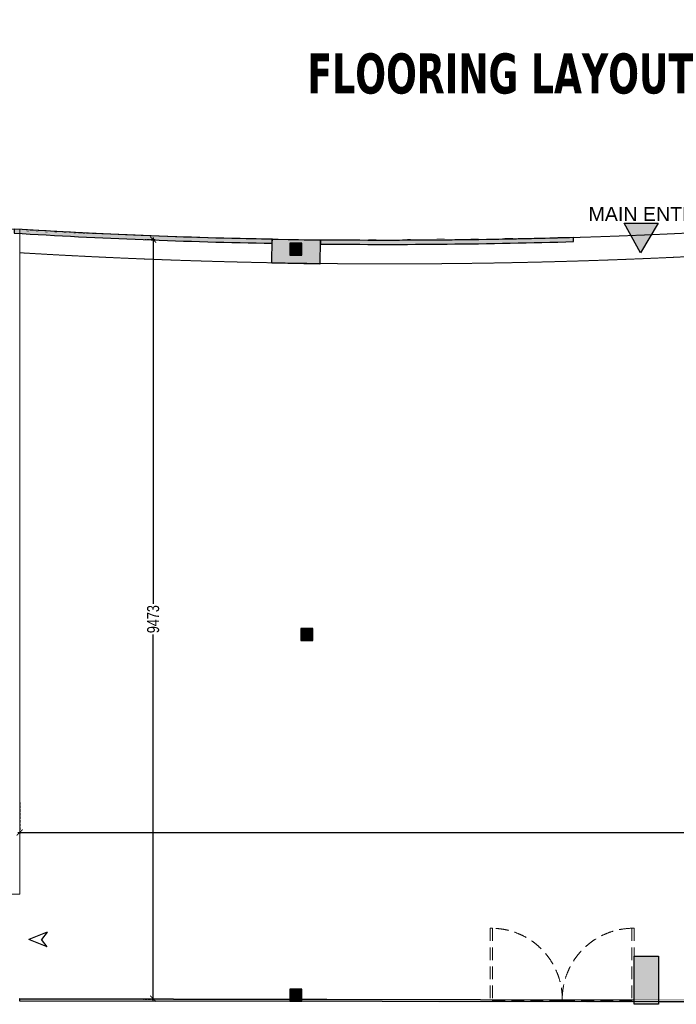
# Model space of a CAD drawing. Header units: millimetres. Extents: x 1277566 to 1493426, y 1039116 to 1145896.
# Tile 149 of 151: x 1462331 to 1470530, y 1132400 to 1144686. Entities that reach past the tile are written whole.
import ezdxf

# ---------------------------------------------------------------- set-up
doc = ezdxf.new("R2010")
doc.units = ezdxf.units.MM
doc.header["$PDMODE"] = 67
for name, pattern in [('DASHED', [0.75, 0.5, -0.25]), ('DASHED2', [0.375, 0.25, -0.125]), ('HIDDEN2', [4.7625, 3.175, -1.5875])]:
    doc.linetypes.add(name, pattern=pattern)
for name, color, linetype, lineweight in [('AIRPORT EXTIING WALL', 1, 'Continuous', 20), ('DOOR', 32, 'Continuous', 13), ('IHP New Layer', 7, 'Continuous', 20), ('KIT TEXT.', 30, 'Continuous', 9), ('tile finish', 32, 'Continuous', 9)]:
    doc.layers.add(name, color=color, linetype=linetype, lineweight=lineweight)
for name, color, linetype in [('CIVIL DIM', 7, 'Continuous'), ('CT PARTITION WALL HATCH', 210, 'Continuous'), ('CT_RETAIL TEXT', 1, 'Continuous'), ('Dimension a', 7, 'Continuous')]:
    doc.layers.add(name, color=color, linetype=linetype)
doc.layers.add('CT_GLAZING', color=7, linetype='Continuous', true_color=0x0000f5)
doc.styles.add('ROMANS', font='arial.ttf', dxfattribs={"width": 0.75})
doc.styles.get("Standard").update_dxf_attribs({"font": 'arial.ttf'})
doc.styles.add('STYLE1', font='GOTHIC.TTF', dxfattribs={"width": 0.9})
doc.dimstyles.new('1.300', dxfattribs={"dimtxt": 150, "dimasz": 75, "dimexe": 25, "dimexo": 25, "dimgap": 15, "dimtad": 0, "dimdec": 0, "dimdsep": 46, "dimtxsty": 'ROMANS', "dimblk": 'ARCHTICK', "dimcen": 0.09, "dimdle": 25, "dimclrd": 256, "dimclre": 256, "dimclrt": 256, "dimadec": 1, "dimazin": 2, "dimtfac": 1, "dimtdec": 0, "dimtmove": 2, "dimatfit": 3, "dimldrblk": 'OPEN90', "dimfxl": 100, "dimtolj": 1, "dimtzin": 0, "dimlwe": -1, "dimarcsym": 0})

# ---------------------------------------------------------------- blocks, each defined once
blk = doc.blocks.new('ar')
at = {"layer": 'CT PARTITION WALL HATCH'}
for p, q in [((-231, 93), (0, 0)), ((-231, 93), (-159, 0)), ((-231, -93), (0, 0)), ((-231, -93), (-159, 0))]:
    blk.add_line(p, q, dxfattribs=at)
blk = doc.blocks.new('_ARCHTICK')
at = {"color": 0, "linetype": 'ByBlock', "const_width": 0.15}
blk.add_lwpolyline([(-0.5, -0.5), (0.5, 0.5)], dxfattribs=at)
blk = doc.blocks.new('*D376')
at = {"layer": 'CIVIL DIM', "linetype": 'DASHED2', "transparency": 16777216}
for p, q in [((1462331, 1134917), (1462331, 1134518)), ((1480448, 1134783), (1480448, 1134518))]:
    blk.add_line(p, q, dxfattribs=at)
at = {"layer": 'CIVIL DIM', "lineweight": -2, "transparency": 16777216}
for p, q in [((1462306, 1134543), (1471168, 1134543)), ((1480473, 1134543), (1471611, 1134543))]:
    blk.add_line(p, q, dxfattribs=at)
at = {"layer": 'Defpoints', "color": 0, "transparency": 16777216}
for p in [(1462331, 1134942), (1480448, 1134801, -261), (1480448, 1134543)]:
    blk.add_point(p, dxfattribs=at)
at = {"layer": 'CIVIL DIM', "lineweight": -2, "transparency": 16777216, "xscale": 75, "yscale": 75, "zscale": 75, "rotation": 180}
blk.add_blockref('_ARCHTICK', (1462331, 1134543), dxfattribs=at)
at = {"layer": 'CIVIL DIM', "lineweight": -2, "transparency": 16777216, "xscale": 75, "yscale": 75, "zscale": 75}
blk.add_blockref('_ARCHTICK', (1480448, 1134543), dxfattribs=at)
at = {"layer": 'CIVIL DIM', "transparency": 16777216, "insert": (1471390, 1134543), "char_height": 150, "attachment_point": 5, "style": 'ROMANS', "bg_fill": 3, "box_fill_scale": 1.1, "bg_fill_color": 256, "bg_fill_true_color": 13158600, "bg_fill_transparency": 0}
blk.add_mtext('\\A1;18117', dxfattribs=at)
blk = doc.blocks.new('_Open90')
at = {"color": 0, "linetype": 'ByBlock', "lineweight": -2}
for p, q in [((0, 0), (-1, 0)), ((-0.5, 0.5), (0, 0)), ((0, 0), (-0.5, -0.5))]:
    blk.add_line(p, q, dxfattribs=at)
blk = doc.blocks.new('*D377')
at = {"layer": 'CIVIL DIM', "linetype": 'DASHED2', "transparency": 16777216}
for p, q in [((1463898, 1141942), (1464023, 1141942)), ((1463876, 1132470), (1464023, 1132470))]:
    blk.add_line(p, q, dxfattribs=at)
at = {"layer": 'CIVIL DIM', "lineweight": -2, "transparency": 16777216}
for p, q in [((1463998, 1141967), (1463998, 1137389)), ((1463998, 1132445), (1463998, 1137023))]:
    blk.add_line(p, q, dxfattribs=at)
at = {"layer": 'Defpoints', "color": 0, "transparency": 16777216}
for p in [(1463873, 1141942), (1463851, 1132470), (1463998, 1132470)]:
    blk.add_point(p, dxfattribs=at)
at = {"layer": 'CIVIL DIM', "lineweight": -2, "transparency": 16777216, "xscale": 75, "yscale": 75, "zscale": 75}
for p, rotation in [((1463998, 1141942), 90), ((1463998, 1132470), 270)]:
    blk.add_blockref('_ARCHTICK', p, dxfattribs=dict(at, rotation=rotation))
at = {"layer": 'CIVIL DIM', "transparency": 16777216, "insert": (1463998, 1137206), "char_height": 150, "attachment_point": 5, "rotation": 90, "style": 'ROMANS', "bg_fill": 3, "box_fill_scale": 1.1, "bg_fill_color": 256, "bg_fill_true_color": 13158600, "bg_fill_transparency": 0}
blk.add_mtext('\\A1;9473', dxfattribs=at)

msp = doc.modelspace()

# ---------------------------------------------------------------- hatches: boundary and pattern name
h = msp.add_hatch(color=1)
h.dxf.hatch_style = 1
h.paths.add_polyline_path([(1469876.8287, 1142147.0111), (1470303.6902, 1142147.0111), (1470080.7914, 1141778.4072)])
h = msp.add_hatch(color=256)
h.dxf.hatch_style = 1
edge = h.paths.add_edge_path()
edge.add_line((1462260.7951, 1142072.7162), (1462260.7951, 1142022.8069))
edge.add_arc((1466913.2272, 1219140.9049), 77258.308, 266.547606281, 268.941280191)
edge.add_line((1465485.7181, 1141895.7861), (1465486.5087, 1141945.7801))
edge.add_arc((1466923.609, 1219515.0497), 77582.5809, 266.55437271, 268.938621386, ccw=False)
edge = h.paths.add_edge_path()
edge.add_line((1466086.1903, 1141937.0265), (1466085.6547, 1141887.0294))
edge.add_arc((1466913.2272, 1219140.9049), 77258.308, 269.386249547, 271.731452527)
edge.add_line((1469247.583, 1141917.8712), (1469247.583, 1141967.894))
edge.add_arc((1466913.2272, 1219140.9049), 77208.308, 269.386249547, 271.732574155, ccw=False)
h = msp.add_hatch(color=7)
h.dxf.hatch_style = 2
h.paths.add_polyline_path([(1465484.5018, 1141946.5325), (1466084.4268, 1141937.0454), (1466079.6833, 1141637.0829), (1465479.7583, 1141646.57)])
h = msp.add_hatch(color=7)
h.dxf.hatch_style = 2
h.paths.add_polyline_path([(1465849.4312, 1141890.6067), (1465711.4312, 1141890.6067), (1465711.4312, 1141752.6067), (1465849.4312, 1141752.6067)], flags=16)
h.paths.add_polyline_path([(1465855.4312, 1141896.6067), (1465705.4312, 1141896.6067), (1465705.4312, 1141746.6067), (1465855.4312, 1141746.6067)])
h = msp.add_hatch(color=7)
h.dxf.hatch_style = 2
h.paths.add_polyline_path([(1465842.5135, 1136938.9124), (1465992.5135, 1136938.9124), (1465992.5135, 1137088.9124), (1465842.5135, 1137088.9124)])
h = msp.add_hatch(color=256)
h.dxf.hatch_style = 2
h.paths.add_polyline_path([(1470305.7513, 1133000.1103), (1470305.7513, 1132400.1103), (1470005.7513, 1132400.1103), (1470005.7513, 1133000.1103)])
h = msp.add_hatch(color=7)
h.dxf.hatch_style = 2
h.paths.add_polyline_path([(1465855.4312, 1132438.9124), (1465705.4312, 1132438.9124), (1465705.4312, 1132588.9124), (1465855.4312, 1132588.9124)])
at = {"layer": 'CT_GLAZING'}
h = msp.add_hatch(color=256, dxfattribs=at)
h.dxf.hatch_style = 1
h.paths.add_polyline_path([(1480597.1265, 1132455.9769), (1480597.1265, 1132421.3085), (1480601.2792, 1132421.3085), (1480601.2792, 1132455.9769)])
h.paths.add_polyline_path([(1470005.7513, 1132421.3085), (1470005.7513, 1132455.9769), (1462331.178, 1132473.3111), (1462331.178, 1132438.6427)])
h.paths.add_polyline_path([(1470305.7513, 1132455.9769), (1470305.7513, 1132421.3085), (1480598.3938, 1132421.3085), (1480598.3938, 1132455.9769)])

# ---------------------------------------------------------------- linework, layer by layer
at = {"color": 1}
msp.add_lwpolyline([(1469876.8287, 1142147.0111), (1470303.6902, 1142147.0111), (1470080.7914, 1141778.4072), (1469876.8287, 1142147.0111)], dxfattribs=at)
for points in [[(1462260.7951, 1142072.7162), (1462260.7951, 1142022.8069, 0.0104447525), (1465485.7181, 1141895.7861), (1465486.5087, 1141945.7801, -0.0104036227)], [(1466086.1903, 1141937.0265), (1466085.6547, 1141887.0294, 0.0102332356), (1469247.583, 1141917.8712), (1469247.583, 1141967.894, -0.0102381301)]]:
    msp.add_lwpolyline(points, format="xyb", close=True)
at = {"color": 7}
for points in [[(1465484.5018, 1141946.5325), (1466084.4268, 1141937.0454), (1466079.6833, 1141637.0829), (1465479.7583, 1141646.57)], [(1465705.4312, 1141746.6067), (1465855.4312, 1141746.6067), (1465855.4312, 1141896.6067), (1465705.4312, 1141896.6067)], [(1465711.4312, 1141752.6067), (1465849.4312, 1141752.6067), (1465849.4312, 1141890.6067), (1465711.4312, 1141890.6067)], [(1465842.5135, 1136938.9124), (1465992.5135, 1136938.9124), (1465992.5135, 1137088.9124), (1465842.5135, 1137088.9124)], [(1465705.4312, 1132438.9124), (1465855.4312, 1132438.9124), (1465855.4312, 1132588.9124), (1465705.4312, 1132588.9124)]]:
    msp.add_lwpolyline(points, close=True, dxfattribs=at)
msp.add_lwpolyline([(1470305.7513, 1133000.1103), (1470305.7513, 1132400.1103), (1470005.7513, 1132400.1103), (1470005.7513, 1133000.1103)], close=True)
at = {"layer": 'AIRPORT EXTIING WALL', "linetype": 'DASHED', "ltscale": 10}
for centre, radius in [((1466939.6318, 1218472.6619), 76539.6635), ((1466949.9297, 1218424.9539), 76785.8959)]:
    msp.add_arc(centre, radius, 266.549748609, 280.123163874, dxfattribs=at)
at = {"layer": 'CT_GLAZING'}
for points in [[(1480598.3938, 1132455.9769), (1480435.7216, 1132455.9769), (1480435.7216, 1132421.3085), (1462331.178, 1132438.6427), (1462331.178, 1132473.3111), (1470005.7513, 1132455.9769)], [(1470305.7513, 1132434.7787), (1480598.3938, 1132434.7787)]]:
    msp.add_lwpolyline(points, dxfattribs=at)
at = {"layer": 'DOOR', "color": 7, "linetype": 'HIDDEN2', "ltscale": 50}
for p, q in [((1468205.7513, 1133348.8613), (1468205.7513, 1132446.7257)), ((1468235.7512, 1133348.8613), (1468205.7513, 1133348.8613)), ((1468235.7512, 1133348.8613), (1468235.7512, 1132446.7257)), ((1469975.7461, 1133348.8613), (1469975.7461, 1132446.7257)), ((1469975.7461, 1133348.8613), (1470005.746, 1133348.8613)), ((1470005.746, 1133348.8613), (1470005.746, 1132446.7257)), ((1469105.7486, 1132446.7257), (1468205.7513, 1132446.7257)), ((1469105.7486, 1132446.7257), (1470005.746, 1132446.7257))]:
    msp.add_line(p, q, dxfattribs=at)
for centre, start, end in [((1468218.5343, 1132461.6878), 359.03384701, 88.88822858), ((1469992.963, 1132461.6878), 91.11177142, 180.96615299)]:
    msp.add_arc(centre, 887.3405, start, end, dxfattribs=at)
at = {"layer": 'tile finish'}
msp.add_lwpolyline([(1462181.0543, 1133773.3854), (1462331.0543, 1133773.3854), (1462333.3326, 1142071.7319), (1462183.3326, 1142071.7319)], close=True, dxfattribs=at)

# ---------------------------------------------------------------- block references
at = {"layer": 'IHP New Layer', "xscale": -1}
msp.add_blockref('ar', (1462444.6738, 1133208.6315), dxfattribs=at)

# ---------------------------------------------------------------- texts
at = {"layer": 'CT_RETAIL TEXT', "insert": (1470941.3101, 1142173.7959), "char_height": 175, "width": 1507.513984, "attachment_point": 9}
msp.add_mtext('{\\C7;MAIN ENTRY}', dxfattribs=at)
at = {"layer": 'KIT TEXT.', "insert": (1468742.9813, 1144010.4976), "char_height": 500, "width": 5794.400933, "attachment_point": 5, "style": 'STYLE1'}
msp.add_mtext('{\\fTahoma|b1|i0|c0|p34;FLOORING LAYOUT}', dxfattribs=at)

# ---------------------------------------------------------------- next in the draw order: dimensions: what is measured, and where the dimension line sits
at = {"layer": 'CIVIL DIM'}
dim = msp.add_linear_dim(base=(1480448.3938, 1134543.2254), p1=(1462331.3751, 1134942.0725), p2=(1480448.3938, 1134801.3256, -260.7432), dimstyle='1.300', override={"dimfxl": 500, "dimfxlon": 1, "dimtfill": 1, "dimarcsym": 1}, dxfattribs=at)
dim.commit()
dim.dimension.update_dxf_attribs({"geometry": '*D376', "text_midpoint": (1471389.8844, 1134543.2254)})

# ---------------------------------------------------------------- next in the draw order: dimensions: what is measured, and where the dimension line sits
dim = msp.add_linear_dim(base=(1463997.7157, 1132469.8779), p1=(1463872.5933, 1141942.4548), p2=(1463851.198, 1132469.8779), angle=90, dimstyle='1.300', override={"dimfxl": 500, "dimfxlon": 1, "dimtfill": 1, "dimarcsym": 1}, dxfattribs=at)
dim.commit()
dim.dimension.update_dxf_attribs({"geometry": '*D377', "text_midpoint": (1463997.7157, 1137206.1663)})

# ---------------------------------------------------------------- next in the draw order: linework, layer by layer
at = {"layer": 'Dimension a', "const_width": 1}
msp.add_lwpolyline([(1462333.3179, 1142046.7319), (1462333.3179, 1142046.7319), (1462331.178, 1132455.9769), (1480448.3938, 1132455.9769), (1480448.3938, 1143128.3609), (1479594.0296, 1142979.4097), (1478509.6443, 1142807.8928), (1477432.2499, 1142652.1888), (1476041.9635, 1142423.8121), (1473873.3566, 1142196.7514), (1472242.5434, 1142066.6255), (1470509.7725, 1142016.3071), (1469247.583, 1141967.894), (1466086.1903, 1141937.0265), (1464099.3076, 1141983.8936), (1462333.3179, 1142046.7319)], dxfattribs=at)

doc.saveas('drawing.dxf')
